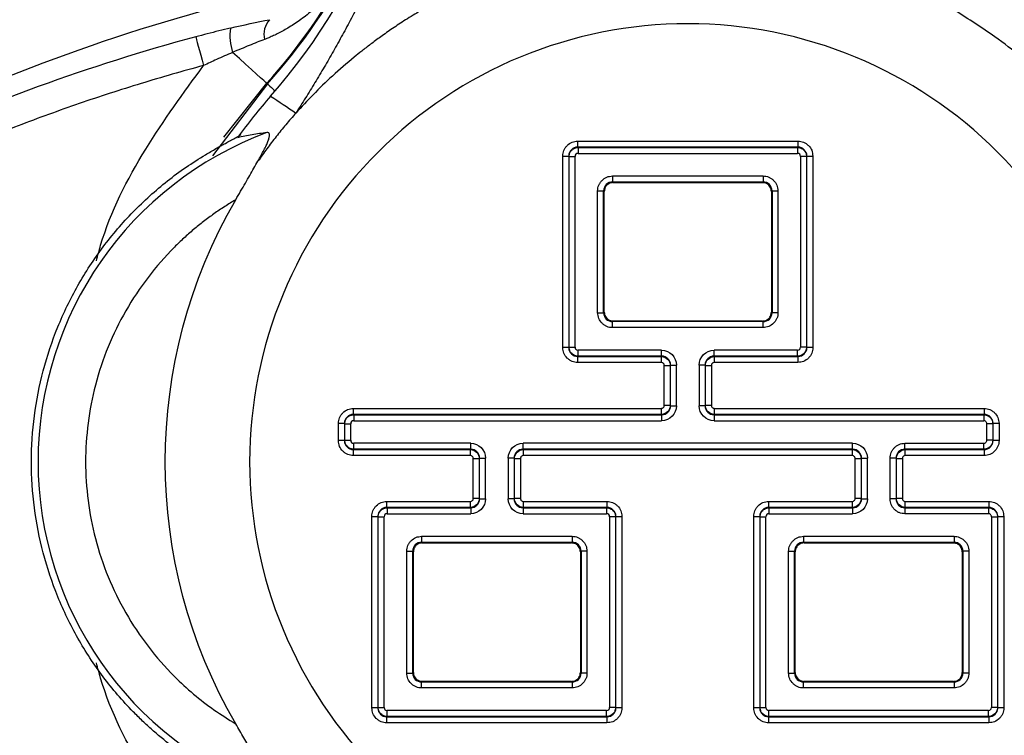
# Model space of a CAD drawing. Header units: millimetres. Extents: x 0 to 864, y 0 to 559.
# Tile 6 of 56: x 140 to 157, y 146 to 158. Entities that reach past the tile are written whole.
import ezdxf

# ---------------------------------------------------------------- set-up
doc = ezdxf.new("R2010")
doc.units = ezdxf.units.MM
doc.layers.add('DIMENSIONS', color=140, linetype='Continuous', lineweight=25)
doc.styles.add('SLDTEXTSTYLE0', font='TXT', dxfattribs={"width": 0.75})
doc.dimstyles.new('SLDDIMSTYLE0', dxfattribs={"dimtxt": 6, "dimasz": 6, "dimexe": 0, "dimexo": 0.0625, "dimgap": 1.5, "dimtad": 0, "dimtih": 1, "dimtoh": 1, "dimdec": 1, "dimrnd": 1e-09, "dimzin": 4, "dimdsep": 46, "dimtxsty": 'SLDTEXTSTYLE0', "dimsah": 1, "dimcen": 0.09, "dimadec": 0, "dimazin": 1, "dimtfac": 1, "dimtdec": 1, "dimtofl": 0, "dimtmove": 0, "dimatfit": 3, "dimfxl": 0, "dimfrac": 2, "dimtolj": 1, "dimtzin": 12, "dimarcsym": 0})

# ---------------------------------------------------------------- blocks, each defined once
blk = doc.blocks.new('_D_3')
at = {"layer": 'DIMENSIONS'}
for p, q in [((100.64, 172.453), (100.64, 111.398)), ((202.64, 172.453), (202.64, 111.398)), ((143.882, 115.456), (142.053, 115.456)), ((142.053, 115.456), (142.053, 105.931)), ((159.398, 115.456), (161.226, 115.456)), ((161.226, 115.456), (161.226, 105.931)), ((100.64, 114.573), (139.009, 114.573)), ((202.64, 114.573), (164.271, 114.573)), ((142.053, 105.931), (143.882, 105.931)), ((161.226, 105.931), (159.398, 105.931))]:
    blk.add_line(p, q, dxfattribs=at)
for points in [[(100.64, 114.573), (106.64, 113.65), (106.64, 115.496)], [(202.64, 114.573), (196.64, 115.496), (196.64, 113.65)]]:
    blk.add_solid(points, dxfattribs=at)
at = {"layer": 'DIMENSIONS', "char_height": 6, "attachment_point": 1, "style": 'SLDTEXTSTYLE0'}
for s, insert in [('102.0', (141.665, 124.409)), ('4.02', (143.882, 113.666))]:
    blk.add_mtext(s, dxfattribs=dict(at, insert=insert))

msp = doc.modelspace()

# ---------------------------------------------------------------- linework, layer by layer
for p, q in [((144.594, 156.558), (143.675, 155.354)), ((143.864, 155.662), (144.584, 156.568)), ((144.584, 156.568), (144.594, 156.558)), ((149.795, 155.498), (149.795, 155.598)), ((149.795, 155.598), (153.485, 155.598)), ((149.795, 155.498), (149.8, 155.492)), ((153.485, 155.498), (149.795, 155.498)), ((149.8, 155.492), (153.479, 155.492)), ((149.8, 155.492), (149.8, 155.392)), ((153.485, 155.498), (153.479, 155.492)), ((153.479, 155.492), (153.479, 155.392)), ((153.485, 155.598), (153.485, 155.498)), ((149.545, 155.348), (149.645, 155.348)), ((149.545, 152.138), (149.545, 155.348)), ((149.645, 155.348), (149.651, 155.342)), ((149.645, 155.348), (149.645, 152.138)), ((149.651, 152.144), (149.651, 155.342)), ((149.651, 155.342), (149.75, 155.342)), ((149.75, 152.144), (149.75, 155.342)), ((149.8, 155.392), (153.479, 155.392)), ((153.529, 155.342), (153.529, 152.144)), ((153.629, 155.342), (153.529, 155.342)), ((153.635, 155.348), (153.629, 155.342)), ((153.629, 155.342), (153.629, 152.144)), ((153.635, 152.138), (153.635, 155.348)), ((153.635, 155.348), (153.735, 155.348)), ((153.735, 155.348), (153.735, 152.138)), ((150.379, 155.014), (150.379, 154.914)), ((150.379, 155.014), (152.901, 155.014)), ((152.901, 155.014), (152.901, 154.914)), ((150.379, 154.914), (152.901, 154.914)), ((150.379, 154.914), (150.39, 154.903)), ((150.39, 154.903), (152.89, 154.903)), ((152.89, 154.903), (152.901, 154.914)), ((150.129, 152.722), (150.129, 154.764)), ((150.129, 154.764), (150.229, 154.764)), ((150.229, 152.722), (150.229, 154.764)), ((150.24, 154.753), (150.229, 154.764)), ((150.24, 152.733), (150.24, 154.753)), ((153.051, 154.764), (153.04, 154.753)), ((153.04, 154.753), (153.04, 152.733)), ((153.051, 154.764), (153.051, 152.722)), ((153.051, 154.764), (153.15, 154.764)), ((153.15, 154.764), (153.15, 152.722)), ((150.129, 152.722), (150.229, 152.722)), ((150.229, 152.722), (150.24, 152.733)), ((153.04, 152.733), (153.051, 152.722)), ((153.15, 152.722), (153.051, 152.722)), ((150.39, 152.583), (150.379, 152.572)), ((150.379, 152.472), (150.379, 152.572)), ((152.901, 152.572), (150.379, 152.572)), ((152.901, 152.472), (150.379, 152.472)), ((152.89, 152.583), (150.39, 152.583)), ((152.901, 152.572), (152.89, 152.583)), ((152.901, 152.472), (152.901, 152.572)), ((149.645, 152.138), (149.545, 152.138)), ((149.645, 152.138), (149.651, 152.144)), ((149.651, 152.144), (149.75, 152.144)), ((153.629, 152.144), (153.529, 152.144)), ((153.635, 152.138), (153.629, 152.144)), ((153.735, 152.138), (153.635, 152.138)), ((149.795, 151.988), (149.8, 151.994)), ((149.795, 151.988), (151.195, 151.988)), ((149.795, 151.888), (149.795, 151.988)), ((151.201, 152.094), (149.8, 152.094)), ((149.8, 151.994), (149.8, 152.094)), ((151.201, 151.994), (149.8, 151.994)), ((151.195, 151.988), (151.201, 151.994)), ((151.195, 151.988), (151.195, 151.888)), ((151.201, 151.994), (151.201, 152.094)), ((153.479, 152.094), (152.079, 152.094)), ((152.079, 151.994), (152.079, 152.094)), ((153.479, 151.994), (152.079, 151.994)), ((152.079, 151.994), (152.085, 151.988)), ((152.085, 151.988), (153.485, 151.988)), ((152.085, 151.888), (152.085, 151.988)), ((153.479, 151.994), (153.479, 152.094)), ((153.485, 151.988), (153.479, 151.994)), ((153.485, 151.988), (153.485, 151.888)), ((151.195, 151.888), (149.795, 151.888)), ((151.245, 151.838), (151.345, 151.838)), ((151.245, 151.168), (151.245, 151.838)), ((151.351, 151.844), (151.345, 151.838)), ((151.345, 151.838), (151.345, 151.168)), ((151.351, 151.162), (151.351, 151.844)), ((151.351, 151.844), (151.45, 151.844)), ((151.45, 151.162), (151.45, 151.844)), ((151.829, 151.844), (151.829, 151.162)), ((151.929, 151.844), (151.829, 151.844)), ((151.929, 151.844), (151.929, 151.162)), ((151.935, 151.838), (151.929, 151.844)), ((151.935, 151.168), (151.935, 151.838)), ((151.935, 151.838), (152.035, 151.838)), ((152.035, 151.838), (152.035, 151.168)), ((153.485, 151.888), (152.085, 151.888)), ((151.345, 151.168), (151.245, 151.168)), ((151.345, 151.168), (151.351, 151.162)), ((151.351, 151.162), (151.45, 151.162)), ((151.929, 151.162), (151.829, 151.162)), ((151.929, 151.162), (151.935, 151.168)), ((152.035, 151.168), (151.935, 151.168)), ((146.035, 151.018), (146.035, 151.118)), ((146.035, 151.118), (151.195, 151.118)), ((146.035, 151.018), (146.04, 151.012)), ((151.195, 151.018), (146.035, 151.018)), ((146.04, 151.012), (151.201, 151.012)), ((146.04, 151.012), (146.04, 150.912)), ((151.195, 151.118), (151.195, 151.018)), ((151.201, 151.012), (151.195, 151.018)), ((151.201, 151.012), (151.201, 150.912)), ((152.085, 151.018), (152.079, 151.012)), ((152.079, 151.012), (152.079, 150.912)), ((152.079, 151.012), (156.599, 151.012)), ((152.085, 151.018), (152.085, 151.118)), ((152.085, 151.118), (156.605, 151.118)), ((156.605, 151.018), (152.085, 151.018)), ((156.605, 151.018), (156.599, 151.012)), ((156.599, 151.012), (156.599, 150.912)), ((156.605, 151.118), (156.605, 151.018)), ((145.785, 150.578), (145.785, 150.868)), ((145.785, 150.868), (145.885, 150.868)), ((145.885, 150.868), (145.891, 150.862)), ((145.885, 150.868), (145.885, 150.578)), ((145.891, 150.584), (145.891, 150.862)), ((145.891, 150.862), (145.99, 150.862)), ((145.99, 150.584), (145.99, 150.862)), ((146.04, 150.912), (151.201, 150.912)), ((152.079, 150.912), (156.599, 150.912)), ((156.649, 150.584), (156.649, 150.862)), ((156.749, 150.862), (156.649, 150.862)), ((156.755, 150.868), (156.749, 150.862)), ((156.749, 150.862), (156.749, 150.584)), ((156.755, 150.578), (156.755, 150.868)), ((156.755, 150.868), (156.855, 150.868)), ((156.855, 150.868), (156.855, 150.578)), ((145.885, 150.578), (145.785, 150.578)), ((145.885, 150.578), (145.891, 150.584)), ((145.891, 150.584), (145.99, 150.584)), ((148.001, 150.534), (146.04, 150.534)), ((146.04, 150.434), (146.04, 150.534)), ((148.001, 150.434), (148.001, 150.534)), ((154.401, 150.534), (148.879, 150.534)), ((148.879, 150.434), (148.879, 150.534)), ((154.401, 150.434), (154.401, 150.534)), ((155.279, 150.534), (156.599, 150.534)), ((155.279, 150.434), (155.279, 150.534)), ((156.599, 150.434), (156.599, 150.534)), ((156.749, 150.584), (156.649, 150.584)), ((156.755, 150.578), (156.749, 150.584)), ((156.855, 150.578), (156.755, 150.578)), ((146.035, 150.428), (146.04, 150.434)), ((146.035, 150.428), (147.995, 150.428)), ((146.035, 150.328), (146.035, 150.428)), ((147.995, 150.328), (146.035, 150.328)), ((148.001, 150.434), (146.04, 150.434)), ((147.995, 150.428), (148.001, 150.434)), ((147.995, 150.428), (147.995, 150.328)), ((154.401, 150.434), (148.879, 150.434)), ((148.879, 150.434), (148.885, 150.428)), ((148.885, 150.428), (154.395, 150.428)), ((148.885, 150.328), (148.885, 150.428)), ((154.395, 150.328), (148.885, 150.328)), ((154.395, 150.428), (154.401, 150.434)), ((154.395, 150.428), (154.395, 150.328)), ((156.599, 150.434), (155.279, 150.434)), ((155.279, 150.434), (155.285, 150.428)), ((155.285, 150.428), (156.605, 150.428)), ((155.285, 150.328), (155.285, 150.428)), ((156.605, 150.328), (155.285, 150.328)), ((156.605, 150.428), (156.599, 150.434)), ((156.605, 150.428), (156.605, 150.328)), ((148.045, 149.608), (148.045, 150.278)), ((148.045, 150.278), (148.145, 150.278)), ((148.151, 150.284), (148.145, 150.278)), ((148.145, 150.278), (148.145, 149.608)), ((148.151, 149.602), (148.151, 150.284)), ((148.151, 150.284), (148.25, 150.284)), ((148.25, 149.602), (148.25, 150.284)), ((148.629, 150.284), (148.629, 149.602)), ((148.729, 150.284), (148.629, 150.284)), ((148.729, 150.284), (148.729, 149.602)), ((148.735, 150.278), (148.729, 150.284)), ((148.735, 149.608), (148.735, 150.278)), ((148.735, 150.278), (148.835, 150.278)), ((148.835, 150.278), (148.835, 149.608)), ((154.445, 149.608), (154.445, 150.278)), ((154.445, 150.278), (154.545, 150.278)), ((154.551, 150.284), (154.545, 150.278)), ((154.545, 150.278), (154.545, 149.608)), ((154.551, 149.602), (154.551, 150.284)), ((154.551, 150.284), (154.65, 150.284)), ((154.65, 149.602), (154.65, 150.284)), ((155.029, 149.602), (155.029, 150.284)), ((155.129, 150.284), (155.029, 150.284)), ((155.129, 150.284), (155.129, 149.602)), ((155.135, 150.278), (155.129, 150.284)), ((155.135, 149.608), (155.135, 150.278)), ((155.135, 150.278), (155.235, 150.278)), ((155.235, 150.278), (155.235, 149.608)), ((146.595, 149.458), (146.595, 149.558)), ((146.595, 149.558), (147.995, 149.558)), ((147.995, 149.558), (147.995, 149.458)), ((148.145, 149.608), (148.045, 149.608)), ((148.145, 149.608), (148.151, 149.602)), ((148.151, 149.602), (148.25, 149.602)), ((148.729, 149.602), (148.629, 149.602)), ((148.729, 149.602), (148.735, 149.608)), ((148.835, 149.608), (148.735, 149.608)), ((148.885, 149.458), (148.885, 149.558)), ((148.885, 149.558), (150.285, 149.558)), ((150.285, 149.558), (150.285, 149.458)), ((152.995, 149.458), (152.995, 149.558)), ((152.995, 149.558), (154.395, 149.558)), ((154.395, 149.558), (154.395, 149.458)), ((154.545, 149.608), (154.445, 149.608)), ((154.545, 149.608), (154.551, 149.602)), ((154.551, 149.602), (154.65, 149.602)), ((155.129, 149.602), (155.029, 149.602)), ((155.129, 149.602), (155.135, 149.608)), ((155.235, 149.608), (155.135, 149.608)), ((155.285, 149.458), (155.285, 149.558)), ((155.285, 149.558), (156.685, 149.558)), ((156.685, 149.558), (156.685, 149.458)), ((146.595, 149.458), (146.6, 149.452)), ((147.995, 149.458), (146.595, 149.458)), ((146.6, 149.452), (148.001, 149.452)), ((146.6, 149.452), (146.6, 149.352)), ((146.6, 149.352), (148.001, 149.352)), ((148.001, 149.452), (147.995, 149.458)), ((148.001, 149.452), (148.001, 149.352)), ((148.885, 149.458), (148.879, 149.452)), ((148.879, 149.452), (150.279, 149.452)), ((148.879, 149.452), (148.879, 149.352)), ((148.879, 149.352), (150.279, 149.352)), ((150.285, 149.458), (148.885, 149.458)), ((150.285, 149.458), (150.279, 149.452)), ((150.279, 149.452), (150.279, 149.352)), ((152.995, 149.458), (153, 149.452)), ((154.395, 149.458), (152.995, 149.458)), ((153, 149.452), (153, 149.352)), ((153, 149.452), (154.401, 149.452)), ((153, 149.352), (154.401, 149.352)), ((154.401, 149.452), (154.395, 149.458)), ((154.401, 149.452), (154.401, 149.352)), ((155.285, 149.458), (155.279, 149.452)), ((155.279, 149.452), (155.279, 149.352)), ((155.279, 149.452), (156.679, 149.452)), ((156.679, 149.352), (155.279, 149.352)), ((156.685, 149.458), (155.285, 149.458)), ((156.685, 149.458), (156.679, 149.452)), ((156.679, 149.452), (156.679, 149.352)), ((146.345, 146.098), (146.345, 149.308)), ((146.345, 149.308), (146.445, 149.308)), ((146.445, 149.308), (146.451, 149.302)), ((146.445, 149.308), (146.445, 146.098)), ((146.451, 146.104), (146.451, 149.302)), ((146.451, 149.302), (146.55, 149.302)), ((146.55, 146.104), (146.55, 149.302)), ((150.329, 149.302), (150.329, 146.104)), ((150.429, 149.302), (150.329, 149.302)), ((150.435, 149.308), (150.429, 149.302)), ((150.429, 149.302), (150.429, 146.104)), ((150.435, 146.098), (150.435, 149.308)), ((150.435, 149.308), (150.535, 149.308)), ((150.535, 149.308), (150.535, 146.098)), ((152.745, 146.098), (152.745, 149.308)), ((152.745, 149.308), (152.845, 149.308)), ((152.845, 149.308), (152.851, 149.302)), ((152.845, 149.308), (152.845, 146.098)), ((152.851, 146.104), (152.851, 149.302)), ((152.851, 149.302), (152.95, 149.302)), ((152.95, 146.104), (152.95, 149.302)), ((156.729, 149.302), (156.729, 146.104)), ((156.729, 149.302), (156.829, 149.302)), ((156.829, 149.302), (156.835, 149.308)), ((156.829, 149.302), (156.829, 146.104)), ((156.835, 146.098), (156.835, 149.308)), ((156.835, 149.308), (156.935, 149.308)), ((156.935, 149.308), (156.935, 146.098)), ((147.179, 148.974), (149.701, 148.974)), ((147.179, 148.974), (147.179, 148.874)), ((147.179, 148.874), (149.701, 148.874)), ((147.179, 148.874), (147.19, 148.863)), ((147.19, 148.863), (149.69, 148.863)), ((149.69, 148.863), (149.701, 148.874)), ((149.701, 148.974), (149.701, 148.874)), ((153.579, 148.974), (156.101, 148.974)), ((153.579, 148.974), (153.579, 148.874)), ((153.579, 148.874), (156.101, 148.874)), ((153.579, 148.874), (153.59, 148.863)), ((153.59, 148.863), (156.09, 148.863)), ((156.09, 148.863), (156.101, 148.874)), ((156.101, 148.974), (156.101, 148.874)), ((146.929, 146.682), (146.929, 148.724)), ((146.929, 148.724), (147.029, 148.724)), ((147.029, 146.682), (147.029, 148.724)), ((147.04, 148.713), (147.029, 148.724)), ((147.04, 146.693), (147.04, 148.713)), ((149.851, 148.724), (149.84, 148.713)), ((149.84, 148.713), (149.84, 146.693)), ((149.851, 148.724), (149.851, 146.682)), ((149.95, 148.724), (149.851, 148.724)), ((149.95, 148.724), (149.95, 146.682)), ((153.329, 146.682), (153.329, 148.724)), ((153.329, 148.724), (153.429, 148.724)), ((153.429, 146.682), (153.429, 148.724)), ((153.44, 148.713), (153.429, 148.724)), ((153.44, 146.693), (153.44, 148.713)), ((156.251, 148.724), (156.24, 148.713)), ((156.24, 148.713), (156.24, 146.693)), ((156.251, 148.724), (156.251, 146.682)), ((156.35, 148.724), (156.251, 148.724)), ((156.35, 148.724), (156.35, 146.682)), ((147.029, 146.682), (147.04, 146.693)), ((149.84, 146.693), (149.851, 146.682)), ((153.429, 146.682), (153.44, 146.693)), ((156.24, 146.693), (156.251, 146.682)), ((146.929, 146.682), (147.029, 146.682)), ((147.19, 146.543), (147.179, 146.532)), ((147.179, 146.432), (147.179, 146.532)), ((149.701, 146.532), (147.179, 146.532)), ((149.69, 146.543), (147.19, 146.543)), ((149.701, 146.532), (149.69, 146.543)), ((149.701, 146.532), (149.701, 146.432)), ((149.95, 146.682), (149.851, 146.682)), ((153.329, 146.682), (153.429, 146.682)), ((153.59, 146.543), (153.579, 146.532)), ((153.579, 146.432), (153.579, 146.532)), ((156.101, 146.532), (153.579, 146.532)), ((156.09, 146.543), (153.59, 146.543)), ((156.101, 146.532), (156.09, 146.543)), ((156.101, 146.532), (156.101, 146.432)), ((156.35, 146.682), (156.251, 146.682)), ((149.701, 146.432), (147.179, 146.432)), ((156.101, 146.432), (153.579, 146.432)), ((146.445, 146.098), (146.345, 146.098)), ((146.445, 146.098), (146.451, 146.104)), ((146.451, 146.104), (146.55, 146.104)), ((150.279, 146.054), (146.6, 146.054)), ((146.6, 145.954), (146.6, 146.054)), ((150.279, 145.954), (150.279, 146.054)), ((150.429, 146.104), (150.329, 146.104)), ((150.435, 146.098), (150.429, 146.104)), ((150.535, 146.098), (150.435, 146.098)), ((152.845, 146.098), (152.745, 146.098)), ((152.845, 146.098), (152.851, 146.104)), ((152.851, 146.104), (152.95, 146.104)), ((156.679, 146.054), (153, 146.054)), ((153, 145.954), (153, 146.054)), ((156.679, 145.954), (156.679, 146.054)), ((156.829, 146.104), (156.729, 146.104)), ((156.835, 146.098), (156.829, 146.104)), ((156.935, 146.098), (156.835, 146.098)), ((146.595, 145.948), (146.6, 145.954)), ((146.595, 145.948), (150.285, 145.948)), ((146.595, 145.848), (146.595, 145.948)), ((150.279, 145.954), (146.6, 145.954)), ((150.285, 145.948), (150.279, 145.954)), ((150.285, 145.948), (150.285, 145.848)), ((152.995, 145.948), (153, 145.954)), ((152.995, 145.948), (156.685, 145.948)), ((152.995, 145.848), (152.995, 145.948)), ((156.679, 145.954), (153, 145.954)), ((156.685, 145.948), (156.679, 145.954)), ((156.685, 145.948), (156.685, 145.848)), ((150.285, 145.848), (146.595, 145.848)), ((156.685, 145.848), (152.995, 145.848))]:
    msp.add_line(p, q)
at = {"flags": 128}
for points in [[(143.394, 157.346), (143.398, 157.33), (143.407, 157.298), (143.419, 157.251), (143.436, 157.191), (143.455, 157.12), (143.476, 157.04), (143.499, 156.954), (143.523, 156.865)], [(144.584, 156.568), (144.568, 156.582), (144.533, 156.613), (144.48, 156.661), (144.411, 156.723), (144.327, 156.799), (144.23, 156.886), (144.124, 156.982), (144.009, 157.084)], [(144.594, 156.558), (144.6, 156.553), (144.614, 156.54), (144.636, 156.521), (144.664, 156.496), (144.697, 156.466), (144.725, 156.441)]]:
    msp.add_lwpolyline(points, dxfattribs=at)
for centre, radius, start, end in [((137.04, 163.023), 10.119, 318.7586, 0), ((166.24, 163.023), 10.119, 180, 221.2414), ((137.14, 163.261), 10.025, 318.0381, 332.986), ((137.14, 163.261), 10.011, 318.0381, 331.8305), ((144.915, 157.387), 0.378, 139.2115, 192.8402), ((144.916, 157.37), 0.95, 172.6308, 197.5049), ((151.64, 126.665), 31.77, 105.0434, 115.029), ((151.64, 150.223), 9.298, 138.7586, 144.241), ((146.64, 150.223), 5.889, 110.4347, 249.5653)]:
    msp.add_arc(centre, radius, start, end)
for points, knots in [([(137.058, 156.942), (137.23, 157.025), (137.573, 157.189), (138.092, 157.424), (138.615, 157.651), (139.141, 157.869), (139.671, 158.077), (140.203, 158.276), (140.739, 158.466), (141.278, 158.647), (141.82, 158.818), (142.365, 158.981), (142.913, 159.134), (143.464, 159.278), (143.833, 159.366), (144.018, 159.411)], [0, 0, 0, 0, 0.077979, 0.155704, 0.233198, 0.310479, 0.387571, 0.464494, 0.541269, 0.617917, 0.694459, 0.770918, 0.847314, 0.923667, 1, 1, 1, 1]), ([(145.965, 158.535), (145.935, 158.485), (145.876, 158.386), (145.779, 158.247), (145.678, 158.12), (145.575, 158.004), (145.47, 157.898), (145.366, 157.802), (145.262, 157.716), (145.16, 157.639), (145.06, 157.57), (144.964, 157.509), (144.871, 157.455), (144.783, 157.408), (144.7, 157.368), (144.622, 157.333), (144.571, 157.312), (144.547, 157.303)], [0, 0, 0, 0, 0.094692, 0.185413, 0.272124, 0.354803, 0.433436, 0.50802, 0.578562, 0.645074, 0.707576, 0.766094, 0.820655, 0.871291, 0.918036, 0.960927, 1, 1, 1, 1]), ([(146.301, 158.228), (146.276, 158.18), (146.227, 158.084), (146.152, 157.941), (146.077, 157.798), (146.002, 157.657), (145.927, 157.517), (145.852, 157.379), (145.776, 157.242), (145.675, 157.061), (145.547, 156.839), (145.39, 156.577), (145.259, 156.364), (145.152, 156.195), (145.098, 156.112), (145.071, 156.069)], [0, 0, 0, 0, 0.062147, 0.124163, 0.186137, 0.248126, 0.310163, 0.372252, 0.434378, 0.496505, 0.620936, 0.745973, 0.871927, 0.935621, 1, 1, 1, 1]), ([(147.159, 157.784), (147.076, 157.733), (146.917, 157.637), (146.696, 157.49), (146.5, 157.353), (146.329, 157.227), (146.181, 157.112), (145.966, 156.939), (145.69, 156.699), (145.364, 156.386), (145.166, 156.172), (145.071, 156.069)], [0, 0, 0, 0, 0.10759, 0.205469, 0.293639, 0.372098, 0.440847, 0.499885, 0.67836, 0.845062, 1, 1, 1, 1]), ([(158.209, 156.069), (158.153, 156.13), (158.039, 156.255), (157.857, 156.441), (157.661, 156.629), (157.452, 156.819), (157.163, 157.064), (156.729, 157.402), (156.346, 157.642), (156.121, 157.784)], [0, 0, 0, 0, 0.09156, 0.187357, 0.287394, 0.391671, 0.500191, 0.706413, 1, 1, 1, 1]), ([(143.973, 157.492), (143.909, 157.477), (143.78, 157.446), (143.587, 157.397), (143.458, 157.363), (143.394, 157.346)], [0, 0, 0, 0, 0.334063, 0.667191, 1, 1, 1, 1]), ([(151.64, 157.566), (153.587, 157.566), (155.455, 156.792), (158.209, 154.038), (158.983, 152.17), (158.983, 148.276), (158.209, 146.408), (155.455, 143.654), (153.587, 142.88), (149.692, 142.88), (147.825, 143.654), (145.071, 146.408), (144.297, 148.276), (144.297, 152.17), (145.071, 154.038), (147.825, 156.792), (149.692, 157.566), (151.64, 157.566)], [0, 0, 0, 0, 0.125, 0.125, 0.25, 0.25, 0.375, 0.375, 0.5, 0.5, 0.625, 0.625, 0.75, 0.75, 0.875, 0.875, 1, 1, 1, 1]), ([(144.547, 157.303), (144.505, 157.287), (144.42, 157.254), (144.289, 157.201), (144.151, 157.144), (144.057, 157.105), (144.009, 157.084)], [0, 0, 0, 0, 0.23401, 0.478605, 0.733909, 1, 1, 1, 1]), ([(144.009, 157.084), (143.92, 157.045), (143.758, 156.974), (143.596, 156.899), (143.523, 156.865)], [0, 0, 0, 0, 0.549099, 1, 1, 1, 1]), ([(143.523, 156.865), (143.348, 156.817), (142.998, 156.721), (142.476, 156.565), (141.956, 156.402), (141.44, 156.229), (140.927, 156.047), (140.417, 155.856), (139.911, 155.655), (139.407, 155.446), (138.906, 155.229), (138.575, 155.076), (138.409, 155)], [0, 0, 0, 0, 0.100012, 0.19994, 0.299814, 0.399665, 0.499524, 0.599421, 0.699386, 0.799451, 0.899646, 1, 1, 1, 1]), ([(141.73, 153.593), (141.752, 153.68), (141.925, 154.34), (142.506, 155.469), (143.189, 156.407), (143.523, 156.865)], [0, 0, 0, 0, 0.07133, 0.545948, 1, 1, 1, 1]), ([(145.071, 156.069), (145.015, 156.005), (144.902, 155.875), (144.741, 155.675), (144.584, 155.471), (144.485, 155.331), (144.435, 155.261)], [0, 0, 0, 0, 0.250208, 0.5002718, 0.7501997, 1, 1, 1, 1]), ([(143.557, 155.371), (143.587, 155.388), (143.645, 155.422), (143.73, 155.472), (143.812, 155.518), (143.894, 155.563), (143.973, 155.607), (144.043, 155.645), (144.097, 155.675), (144.135, 155.697), (144.147, 155.706), (144.152, 155.71)], [0, 0, 0, 0, 0.13156, 0.257733, 0.379214, 0.496775, 0.629695, 0.74853, 0.844173, 0.92636, 1, 1, 1, 1]), ([(144.584, 155.741), (144.502, 155.73), (144.341, 155.708), (144.176, 155.673), (144.095, 155.656)], [0, 0, 0, 0, 0.509207, 1, 1, 1, 1]), ([(144.435, 155.261), (144.454, 155.295), (144.489, 155.359), (144.536, 155.447), (144.575, 155.526), (144.606, 155.598), (144.627, 155.661), (144.632, 155.71), (144.619, 155.74), (144.596, 155.741), (144.584, 155.741)], [0, 0, 0, 0, 0.139529, 0.268094, 0.387326, 0.499267, 0.628105, 0.749623, 0.872925, 1, 1, 1, 1]), ([(149.545, 155.348), (149.546, 155.365), (149.548, 155.397), (149.562, 155.443), (149.586, 155.487), (149.628, 155.537), (149.696, 155.588), (149.762, 155.595), (149.795, 155.598)], [0, 0, 0, 0, 0.125571, 0.247568, 0.371064, 0.500958, 0.750633, 1, 1, 1, 1]), ([(149.651, 155.342), (149.652, 155.355), (149.654, 155.382), (149.669, 155.418), (149.693, 155.45), (149.725, 155.473), (149.761, 155.489), (149.787, 155.491), (149.8, 155.492)], [0, 0, 0, 0, 0.1666761, 0.3333409, 0.5, 0.6666591, 0.8333239, 1, 1, 1, 1]), ([(153.479, 155.492), (153.492, 155.491), (153.519, 155.489), (153.555, 155.473), (153.586, 155.45), (153.61, 155.418), (153.626, 155.382), (153.628, 155.355), (153.629, 155.342)], [0, 0, 0, 0, 0.166676, 0.333341, 0.5, 0.666659, 0.833324, 1, 1, 1, 1]), ([(153.485, 155.598), (153.501, 155.597), (153.534, 155.595), (153.58, 155.581), (153.624, 155.557), (153.674, 155.515), (153.725, 155.447), (153.731, 155.381), (153.735, 155.348)], [0, 0, 0, 0, 0.125571, 0.247568, 0.371064, 0.500958, 0.750633, 1, 1, 1, 1]), ([(143.557, 145.075), (143.494, 145.114), (143.368, 145.191), (143.185, 145.316), (143.007, 145.446), (142.834, 145.583), (142.666, 145.726), (142.502, 145.876), (142.214, 146.16), (141.829, 146.609), (141.405, 147.257), (141.067, 147.955), (140.74, 148.934), (140.573, 150.223), (140.741, 151.512), (141.066, 152.489), (141.404, 153.186), (141.828, 153.835), (142.249, 154.326), (142.621, 154.684), (142.917, 154.934), (143.228, 155.165), (143.447, 155.302), (143.557, 155.371)], [0, 0, 0, 0, 0.0179488, 0.0358383, 0.053693, 0.0715371, 0.0893954, 0.1072921, 0.1252516, 0.1877153, 0.2502228, 0.3127656, 0.3753527, 0.5001421, 0.6246292, 0.6870527, 0.7495201, 0.8120549, 0.8746336, 0.9060328, 0.9373058, 0.9685844, 1, 1, 1, 1]), ([(144.064, 154.615), (144.091, 154.663), (144.145, 154.756), (144.224, 154.892), (144.299, 155.022), (144.369, 155.145), (144.413, 155.223), (144.435, 155.261)], [0, 0, 0, 0, 0.217693, 0.426647, 0.626731, 0.817854, 1, 1, 1, 1]), ([(150.129, 154.764), (150.13, 154.78), (150.132, 154.813), (150.146, 154.859), (150.17, 154.902), (150.212, 154.953), (150.28, 155.004), (150.346, 155.01), (150.379, 155.014)], [0, 0, 0, 0, 0.1255711, 0.2475681, 0.3710644, 0.500958, 0.7506332, 1, 1, 1, 1]), ([(152.901, 155.014), (152.917, 155.013), (152.95, 155.011), (152.996, 154.997), (153.039, 154.973), (153.09, 154.931), (153.14, 154.862), (153.147, 154.797), (153.15, 154.764)], [0, 0, 0, 0, 0.125571, 0.247568, 0.371064, 0.500958, 0.750633, 1, 1, 1, 1]), ([(150.39, 154.903), (150.376, 154.902), (150.35, 154.9), (150.314, 154.885), (150.278, 154.856), (150.246, 154.812), (150.242, 154.773), (150.24, 154.753)], [0, 0, 0, 0, 0.168365, 0.331419, 0.501216, 0.749672, 1, 1, 1, 1]), ([(153.04, 154.753), (153.039, 154.766), (153.037, 154.792), (153.021, 154.829), (152.993, 154.865), (152.949, 154.897), (152.91, 154.901), (152.89, 154.903)], [0, 0, 0, 0, 0.168365, 0.331419, 0.501216, 0.749672, 1, 1, 1, 1]), ([(144.064, 154.615), (144.002, 154.578), (143.878, 154.503), (143.698, 154.381), (143.524, 154.252), (143.355, 154.116), (143.193, 153.973), (142.926, 153.717), (142.582, 153.324), (142.209, 152.761), (141.912, 152.155), (141.633, 151.316), (141.492, 150.223), (141.633, 149.13), (141.912, 148.291), (142.209, 147.685), (142.582, 147.122), (142.974, 146.674), (143.352, 146.327), (143.695, 146.059), (143.941, 145.907), (144.064, 145.831)], [0, 0, 0, 0, 0.020551, 0.041031, 0.061475, 0.081922, 0.10241, 0.122974, 0.186548, 0.25017, 0.313744, 0.377367, 0.500014, 0.622661, 0.686235, 0.749857, 0.813431, 0.877053, 0.918075, 0.958957, 1, 1, 1, 1]), ([(150.379, 152.472), (150.363, 152.473), (150.33, 152.475), (150.284, 152.489), (150.241, 152.513), (150.19, 152.555), (150.139, 152.624), (150.133, 152.689), (150.129, 152.722)], [0, 0, 0, 0, 0.125571, 0.247568, 0.371064, 0.500958, 0.750633, 1, 1, 1, 1]), ([(150.24, 152.733), (150.241, 152.72), (150.242, 152.694), (150.258, 152.657), (150.286, 152.621), (150.33, 152.589), (150.37, 152.585), (150.39, 152.583)], [0, 0, 0, 0, 0.168365, 0.331419, 0.501216, 0.749672, 1, 1, 1, 1]), ([(152.89, 152.583), (152.903, 152.584), (152.929, 152.586), (152.966, 152.601), (153.002, 152.629), (153.034, 152.674), (153.038, 152.713), (153.04, 152.733)], [0, 0, 0, 0, 0.168308, 0.331217, 0.500763, 0.74949, 1, 1, 1, 1]), ([(153.15, 152.722), (153.15, 152.706), (153.148, 152.673), (153.133, 152.627), (153.11, 152.584), (153.068, 152.533), (152.999, 152.482), (152.934, 152.476), (152.901, 152.472)], [0, 0, 0, 0, 0.125571, 0.247568, 0.371064, 0.500958, 0.750633, 1, 1, 1, 1]), ([(149.795, 151.888), (149.778, 151.889), (149.746, 151.891), (149.699, 151.905), (149.656, 151.929), (149.606, 151.971), (149.555, 152.039), (149.548, 152.105), (149.545, 152.138)], [0, 0, 0, 0, 0.125571, 0.247568, 0.371064, 0.500958, 0.750633, 1, 1, 1, 1]), ([(149.8, 151.994), (149.787, 151.995), (149.761, 151.997), (149.725, 152.013), (149.693, 152.036), (149.669, 152.068), (149.654, 152.104), (149.652, 152.13), (149.651, 152.144)], [0, 0, 0, 0, 0.1666761, 0.3333409, 0.5, 0.6666591, 0.8333239, 1, 1, 1, 1]), ([(153.629, 152.144), (153.628, 152.13), (153.626, 152.104), (153.61, 152.068), (153.586, 152.036), (153.555, 152.013), (153.519, 151.997), (153.492, 151.995), (153.479, 151.994)], [0, 0, 0, 0, 0.166676, 0.333341, 0.5, 0.666659, 0.833324, 1, 1, 1, 1]), ([(153.735, 152.138), (153.734, 152.121), (153.732, 152.089), (153.718, 152.043), (153.694, 151.999), (153.652, 151.949), (153.584, 151.898), (153.518, 151.891), (153.485, 151.888)], [0, 0, 0, 0, 0.125571, 0.247568, 0.371064, 0.500958, 0.750633, 1, 1, 1, 1]), ([(151.245, 151.838), (151.244, 151.845), (151.243, 151.858), (151.231, 151.874), (151.215, 151.886), (151.202, 151.887), (151.195, 151.888)], [0, 0, 0, 0, 0.2487565, 0.4965047, 0.7431686, 1, 1, 1, 1]), ([(152.085, 151.888), (152.078, 151.887), (152.065, 151.886), (152.049, 151.874), (152.037, 151.858), (152.036, 151.845), (152.035, 151.838)], [0, 0, 0, 0, 0.248757, 0.496505, 0.743169, 1, 1, 1, 1]), ([(151.195, 151.118), (151.202, 151.119), (151.215, 151.12), (151.231, 151.132), (151.243, 151.148), (151.244, 151.161), (151.245, 151.168)], [0, 0, 0, 0, 0.248756, 0.496505, 0.743169, 1, 1, 1, 1]), ([(152.035, 151.168), (152.036, 151.161), (152.037, 151.148), (152.049, 151.132), (152.065, 151.12), (152.078, 151.119), (152.085, 151.118)], [0, 0, 0, 0, 0.248757, 0.496505, 0.743169, 1, 1, 1, 1]), ([(145.785, 150.868), (145.786, 150.885), (145.788, 150.917), (145.802, 150.963), (145.826, 151.007), (145.868, 151.057), (145.936, 151.108), (146.002, 151.115), (146.035, 151.118)], [0, 0, 0, 0, 0.125571, 0.247568, 0.371064, 0.500958, 0.750633, 1, 1, 1, 1]), ([(145.891, 150.862), (145.892, 150.875), (145.894, 150.902), (145.909, 150.938), (145.933, 150.97), (145.965, 150.993), (146.001, 151.009), (146.027, 151.011), (146.04, 151.012)], [0, 0, 0, 0, 0.166676, 0.333341, 0.5, 0.666659, 0.833324, 1, 1, 1, 1]), ([(156.599, 151.012), (156.612, 151.011), (156.639, 151.009), (156.675, 150.993), (156.706, 150.97), (156.73, 150.938), (156.746, 150.902), (156.748, 150.875), (156.749, 150.862)], [0, 0, 0, 0, 0.166676, 0.333341, 0.5, 0.666659, 0.833324, 1, 1, 1, 1]), ([(156.605, 151.118), (156.621, 151.117), (156.654, 151.115), (156.7, 151.101), (156.744, 151.077), (156.794, 151.035), (156.845, 150.967), (156.851, 150.901), (156.855, 150.868)], [0, 0, 0, 0, 0.125571, 0.247568, 0.371064, 0.500958, 0.750633, 1, 1, 1, 1]), ([(156.649, 150.862), (156.649, 150.869), (156.647, 150.882), (156.635, 150.898), (156.619, 150.91), (156.606, 150.912), (156.599, 150.912)], [0, 0, 0, 0, 0.248474, 0.4996682, 0.7471622, 1, 1, 1, 1]), ([(146.035, 150.328), (146.018, 150.329), (145.986, 150.331), (145.939, 150.345), (145.896, 150.369), (145.846, 150.411), (145.795, 150.479), (145.788, 150.545), (145.785, 150.578)], [0, 0, 0, 0, 0.125571, 0.247568, 0.371064, 0.500958, 0.750633, 1, 1, 1, 1]), ([(146.04, 150.434), (146.027, 150.435), (146.001, 150.437), (145.965, 150.453), (145.933, 150.476), (145.909, 150.508), (145.894, 150.544), (145.892, 150.57), (145.891, 150.584)], [0, 0, 0, 0, 0.166676, 0.333341, 0.5, 0.666659, 0.833324, 1, 1, 1, 1]), ([(155.029, 150.284), (155.03, 150.3), (155.032, 150.333), (155.046, 150.379), (155.07, 150.422), (155.101, 150.46), (155.139, 150.492), (155.182, 150.515), (155.229, 150.531), (155.262, 150.533), (155.279, 150.534)], [0, 0, 0, 0, 0.125928, 0.247908, 0.371041, 0.500292, 0.62252, 0.74691, 0.872962, 1, 1, 1, 1]), ([(156.599, 150.534), (156.606, 150.534), (156.619, 150.536), (156.635, 150.548), (156.647, 150.564), (156.649, 150.577), (156.649, 150.584)], [0, 0, 0, 0, 0.248474, 0.499668, 0.747162, 1, 1, 1, 1]), ([(156.749, 150.584), (156.748, 150.57), (156.746, 150.544), (156.73, 150.508), (156.706, 150.476), (156.675, 150.453), (156.639, 150.437), (156.612, 150.435), (156.599, 150.434)], [0, 0, 0, 0, 0.166676, 0.333341, 0.5, 0.666659, 0.833324, 1, 1, 1, 1]), ([(156.855, 150.578), (156.854, 150.561), (156.852, 150.529), (156.838, 150.483), (156.814, 150.439), (156.772, 150.389), (156.704, 150.338), (156.638, 150.331), (156.605, 150.328)], [0, 0, 0, 0, 0.125571, 0.247568, 0.371064, 0.500958, 0.750633, 1, 1, 1, 1]), ([(148.045, 150.278), (148.044, 150.285), (148.043, 150.298), (148.031, 150.314), (148.015, 150.326), (148.002, 150.327), (147.995, 150.328)], [0, 0, 0, 0, 0.248757, 0.496505, 0.743169, 1, 1, 1, 1]), ([(148.885, 150.328), (148.878, 150.327), (148.865, 150.326), (148.849, 150.314), (148.837, 150.298), (148.836, 150.285), (148.835, 150.278)], [0, 0, 0, 0, 0.248757, 0.496505, 0.743169, 1, 1, 1, 1]), ([(154.445, 150.278), (154.444, 150.285), (154.443, 150.298), (154.431, 150.314), (154.415, 150.326), (154.402, 150.327), (154.395, 150.328)], [0, 0, 0, 0, 0.248757, 0.496505, 0.743169, 1, 1, 1, 1]), ([(155.285, 150.328), (155.278, 150.327), (155.265, 150.326), (155.249, 150.314), (155.237, 150.298), (155.236, 150.285), (155.235, 150.278)], [0, 0, 0, 0, 0.248757, 0.496505, 0.743169, 1, 1, 1, 1]), ([(146.345, 149.308), (146.346, 149.325), (146.348, 149.357), (146.362, 149.403), (146.386, 149.447), (146.428, 149.497), (146.496, 149.548), (146.562, 149.555), (146.595, 149.558)], [0, 0, 0, 0, 0.125571, 0.247568, 0.371064, 0.500958, 0.750633, 1, 1, 1, 1]), ([(147.995, 149.558), (148.002, 149.559), (148.015, 149.56), (148.031, 149.572), (148.043, 149.588), (148.044, 149.601), (148.045, 149.608)], [0, 0, 0, 0, 0.248757, 0.496505, 0.743169, 1, 1, 1, 1]), ([(148.835, 149.608), (148.836, 149.601), (148.837, 149.588), (148.849, 149.572), (148.865, 149.56), (148.878, 149.559), (148.885, 149.558)], [0, 0, 0, 0, 0.248757, 0.496505, 0.743169, 1, 1, 1, 1]), ([(150.285, 149.558), (150.301, 149.557), (150.334, 149.555), (150.38, 149.541), (150.424, 149.517), (150.474, 149.475), (150.525, 149.407), (150.531, 149.341), (150.535, 149.308)], [0, 0, 0, 0, 0.125571, 0.247568, 0.371064, 0.500958, 0.750633, 1, 1, 1, 1]), ([(152.745, 149.308), (152.746, 149.325), (152.748, 149.357), (152.762, 149.403), (152.786, 149.447), (152.828, 149.497), (152.896, 149.548), (152.962, 149.555), (152.995, 149.558)], [0, 0, 0, 0, 0.125571, 0.247568, 0.371064, 0.500958, 0.750633, 1, 1, 1, 1]), ([(154.395, 149.558), (154.402, 149.559), (154.415, 149.56), (154.431, 149.572), (154.443, 149.588), (154.444, 149.601), (154.445, 149.608)], [0, 0, 0, 0, 0.248757, 0.496505, 0.743169, 1, 1, 1, 1]), ([(155.279, 149.352), (155.262, 149.353), (155.23, 149.355), (155.183, 149.369), (155.14, 149.393), (155.103, 149.424), (155.071, 149.462), (155.048, 149.505), (155.032, 149.552), (155.03, 149.585), (155.029, 149.602)], [0, 0, 0, 0, 0.125928, 0.247908, 0.371041, 0.500292, 0.62252, 0.74691, 0.872962, 1, 1, 1, 1]), ([(155.235, 149.608), (155.236, 149.601), (155.237, 149.588), (155.249, 149.572), (155.265, 149.56), (155.278, 149.559), (155.285, 149.558)], [0, 0, 0, 0, 0.248757, 0.496505, 0.743169, 1, 1, 1, 1]), ([(156.685, 149.558), (156.701, 149.557), (156.734, 149.555), (156.78, 149.541), (156.824, 149.517), (156.874, 149.475), (156.925, 149.407), (156.931, 149.341), (156.935, 149.308)], [0, 0, 0, 0, 0.125571, 0.247568, 0.371064, 0.500958, 0.750633, 1, 1, 1, 1]), ([(146.451, 149.302), (146.452, 149.315), (146.454, 149.342), (146.469, 149.378), (146.493, 149.41), (146.525, 149.433), (146.561, 149.449), (146.587, 149.451), (146.6, 149.452)], [0, 0, 0, 0, 0.1666761, 0.3333409, 0.5, 0.6666591, 0.8333239, 1, 1, 1, 1]), ([(150.279, 149.452), (150.292, 149.451), (150.319, 149.449), (150.355, 149.433), (150.386, 149.41), (150.41, 149.378), (150.426, 149.342), (150.428, 149.315), (150.429, 149.302)], [0, 0, 0, 0, 0.166676, 0.333341, 0.5, 0.666659, 0.833324, 1, 1, 1, 1]), ([(152.851, 149.302), (152.852, 149.315), (152.854, 149.342), (152.869, 149.378), (152.893, 149.41), (152.925, 149.433), (152.961, 149.449), (152.987, 149.451), (153, 149.452)], [0, 0, 0, 0, 0.1666761, 0.3333409, 0.5, 0.6666591, 0.8333239, 1, 1, 1, 1]), ([(156.679, 149.452), (156.692, 149.451), (156.719, 149.449), (156.755, 149.433), (156.786, 149.41), (156.81, 149.378), (156.826, 149.342), (156.828, 149.315), (156.829, 149.302)], [0, 0, 0, 0, 0.166676, 0.333341, 0.5, 0.666659, 0.833324, 1, 1, 1, 1]), ([(156.729, 149.302), (156.729, 149.309), (156.727, 149.322), (156.715, 149.338), (156.699, 149.35), (156.686, 149.352), (156.679, 149.352)], [0, 0, 0, 0, 0.248474, 0.499668, 0.747162, 1, 1, 1, 1]), ([(146.929, 148.724), (146.93, 148.74), (146.932, 148.773), (146.946, 148.819), (146.97, 148.862), (147.012, 148.913), (147.08, 148.964), (147.146, 148.97), (147.179, 148.974)], [0, 0, 0, 0, 0.125571, 0.247568, 0.371064, 0.500958, 0.750633, 1, 1, 1, 1]), ([(147.19, 148.863), (147.176, 148.862), (147.15, 148.86), (147.114, 148.845), (147.078, 148.816), (147.046, 148.772), (147.042, 148.733), (147.04, 148.713)], [0, 0, 0, 0, 0.168365, 0.331419, 0.501216, 0.749672, 1, 1, 1, 1]), ([(149.84, 148.713), (149.839, 148.726), (149.837, 148.752), (149.821, 148.789), (149.793, 148.825), (149.749, 148.857), (149.71, 148.861), (149.69, 148.863)], [0, 0, 0, 0, 0.1683654, 0.3314192, 0.5012156, 0.749672, 1, 1, 1, 1]), ([(149.701, 148.974), (149.717, 148.973), (149.75, 148.971), (149.796, 148.957), (149.839, 148.933), (149.89, 148.891), (149.94, 148.822), (149.947, 148.757), (149.95, 148.724)], [0, 0, 0, 0, 0.1255711, 0.2475681, 0.3710644, 0.500958, 0.7506332, 1, 1, 1, 1]), ([(153.329, 148.724), (153.33, 148.74), (153.332, 148.773), (153.346, 148.819), (153.37, 148.862), (153.412, 148.913), (153.48, 148.964), (153.546, 148.97), (153.579, 148.974)], [0, 0, 0, 0, 0.125571, 0.247568, 0.371064, 0.500958, 0.750633, 1, 1, 1, 1]), ([(153.59, 148.863), (153.576, 148.862), (153.55, 148.86), (153.514, 148.845), (153.478, 148.816), (153.446, 148.772), (153.442, 148.733), (153.44, 148.713)], [0, 0, 0, 0, 0.1683654, 0.3314192, 0.5012156, 0.749672, 1, 1, 1, 1]), ([(156.24, 148.713), (156.239, 148.726), (156.237, 148.752), (156.221, 148.789), (156.193, 148.825), (156.149, 148.857), (156.11, 148.861), (156.09, 148.863)], [0, 0, 0, 0, 0.168365, 0.331419, 0.501216, 0.749672, 1, 1, 1, 1]), ([(156.101, 148.974), (156.117, 148.973), (156.15, 148.971), (156.196, 148.957), (156.239, 148.933), (156.29, 148.891), (156.34, 148.822), (156.347, 148.757), (156.35, 148.724)], [0, 0, 0, 0, 0.125571, 0.247568, 0.371064, 0.500958, 0.750633, 1, 1, 1, 1]), ([(143.523, 143.581), (143.189, 144.039), (142.506, 144.977), (141.925, 146.106), (141.752, 146.766), (141.73, 146.853)], [0, 0, 0, 0, 0.4540526, 0.9286696, 1, 1, 1, 1]), ([(147.04, 146.693), (147.041, 146.68), (147.042, 146.654), (147.058, 146.617), (147.086, 146.581), (147.13, 146.549), (147.17, 146.545), (147.19, 146.543)], [0, 0, 0, 0, 0.168308, 0.331217, 0.500763, 0.74949, 1, 1, 1, 1]), ([(149.69, 146.543), (149.703, 146.544), (149.729, 146.546), (149.766, 146.561), (149.802, 146.59), (149.834, 146.634), (149.838, 146.673), (149.84, 146.693)], [0, 0, 0, 0, 0.168365, 0.331419, 0.501216, 0.749672, 1, 1, 1, 1]), ([(153.44, 146.693), (153.441, 146.68), (153.442, 146.654), (153.458, 146.617), (153.486, 146.581), (153.53, 146.549), (153.57, 146.545), (153.59, 146.543)], [0, 0, 0, 0, 0.168308, 0.331217, 0.500763, 0.74949, 1, 1, 1, 1]), ([(156.09, 146.543), (156.103, 146.544), (156.129, 146.546), (156.166, 146.561), (156.202, 146.59), (156.234, 146.634), (156.238, 146.673), (156.24, 146.693)], [0, 0, 0, 0, 0.168365, 0.331419, 0.501216, 0.749672, 1, 1, 1, 1]), ([(147.179, 146.432), (147.163, 146.433), (147.13, 146.435), (147.084, 146.449), (147.041, 146.473), (146.99, 146.515), (146.939, 146.584), (146.933, 146.649), (146.929, 146.682)], [0, 0, 0, 0, 0.125571, 0.247568, 0.371064, 0.500958, 0.750633, 1, 1, 1, 1]), ([(149.95, 146.682), (149.95, 146.666), (149.948, 146.633), (149.933, 146.587), (149.91, 146.544), (149.868, 146.493), (149.799, 146.442), (149.734, 146.436), (149.701, 146.432)], [0, 0, 0, 0, 0.125571, 0.247568, 0.371064, 0.500958, 0.750633, 1, 1, 1, 1]), ([(153.579, 146.432), (153.563, 146.433), (153.53, 146.435), (153.484, 146.449), (153.441, 146.473), (153.39, 146.515), (153.339, 146.584), (153.333, 146.649), (153.329, 146.682)], [0, 0, 0, 0, 0.125571, 0.247568, 0.371064, 0.500958, 0.750633, 1, 1, 1, 1]), ([(156.35, 146.682), (156.35, 146.666), (156.348, 146.633), (156.333, 146.587), (156.31, 146.544), (156.268, 146.493), (156.199, 146.442), (156.134, 146.436), (156.101, 146.432)], [0, 0, 0, 0, 0.125571, 0.247568, 0.371064, 0.500958, 0.750633, 1, 1, 1, 1]), ([(146.595, 145.848), (146.578, 145.849), (146.546, 145.851), (146.499, 145.865), (146.456, 145.889), (146.406, 145.931), (146.355, 145.999), (146.348, 146.065), (146.345, 146.098)], [0, 0, 0, 0, 0.125571, 0.247568, 0.371064, 0.500958, 0.750633, 1, 1, 1, 1]), ([(146.6, 145.954), (146.587, 145.955), (146.561, 145.957), (146.525, 145.973), (146.493, 145.996), (146.469, 146.028), (146.454, 146.064), (146.452, 146.09), (146.451, 146.104)], [0, 0, 0, 0, 0.166676, 0.333341, 0.5, 0.666659, 0.833324, 1, 1, 1, 1]), ([(150.429, 146.104), (150.428, 146.09), (150.426, 146.064), (150.41, 146.028), (150.386, 145.996), (150.355, 145.973), (150.319, 145.957), (150.292, 145.955), (150.279, 145.954)], [0, 0, 0, 0, 0.166676, 0.333341, 0.5, 0.666659, 0.833324, 1, 1, 1, 1]), ([(150.535, 146.098), (150.534, 146.081), (150.532, 146.049), (150.518, 146.003), (150.494, 145.959), (150.452, 145.909), (150.384, 145.858), (150.318, 145.851), (150.285, 145.848)], [0, 0, 0, 0, 0.125571, 0.247568, 0.371064, 0.500958, 0.750633, 1, 1, 1, 1]), ([(152.995, 145.848), (152.978, 145.849), (152.946, 145.851), (152.899, 145.865), (152.856, 145.889), (152.806, 145.931), (152.755, 145.999), (152.748, 146.065), (152.745, 146.098)], [0, 0, 0, 0, 0.125571, 0.247568, 0.371064, 0.500958, 0.750633, 1, 1, 1, 1]), ([(153, 145.954), (152.987, 145.955), (152.961, 145.957), (152.925, 145.973), (152.893, 145.996), (152.869, 146.028), (152.854, 146.064), (152.852, 146.09), (152.851, 146.104)], [0, 0, 0, 0, 0.166676, 0.333341, 0.5, 0.666659, 0.833324, 1, 1, 1, 1]), ([(156.829, 146.104), (156.828, 146.09), (156.826, 146.064), (156.81, 146.028), (156.786, 145.996), (156.755, 145.973), (156.719, 145.957), (156.692, 145.955), (156.679, 145.954)], [0, 0, 0, 0, 0.1666761, 0.3333409, 0.5, 0.6666591, 0.8333239, 1, 1, 1, 1]), ([(156.935, 146.098), (156.934, 146.081), (156.932, 146.049), (156.918, 146.003), (156.894, 145.959), (156.852, 145.909), (156.784, 145.858), (156.718, 145.851), (156.685, 145.848)], [0, 0, 0, 0, 0.125571, 0.247568, 0.371064, 0.500958, 0.750633, 1, 1, 1, 1]), ([(144.435, 145.185), (144.417, 145.216), (144.381, 145.28), (144.323, 145.381), (144.262, 145.487), (144.199, 145.598), (144.132, 145.713), (144.087, 145.791), (144.064, 145.831)], [0, 0, 0, 0, 0.1511702, 0.3085704, 0.4722031, 0.6420313, 0.8179908, 1, 1, 1, 1])]:
    msp.add_open_spline(points, degree=3, knots=knots)
for points in [[(144.552, 158.046), (142.283, 157.504), (140.128, 156.718), (138.08, 155.705)], [(143.973, 157.492), (144.196, 157.545), (144.416, 157.593), (144.629, 157.634)], [(144.648, 156.352), (144.79, 156.259), (144.931, 156.165), (145.071, 156.069)], [(149.795, 155.498), (149.713, 155.498), (149.645, 155.43), (149.645, 155.348)], [(153.635, 155.348), (153.635, 155.43), (153.567, 155.498), (153.485, 155.498)], [(149.8, 155.392), (149.773, 155.392), (149.75, 155.37), (149.75, 155.342)], [(153.529, 155.342), (153.529, 155.37), (153.507, 155.392), (153.479, 155.392)], [(150.379, 154.914), (150.297, 154.914), (150.229, 154.846), (150.229, 154.764)], [(153.051, 154.764), (153.051, 154.846), (152.983, 154.914), (152.901, 154.914)], [(144.064, 145.831), (142.489, 148.547), (142.489, 151.899), (144.064, 154.615)], [(150.229, 152.722), (150.229, 152.64), (150.297, 152.572), (150.379, 152.572)], [(152.901, 152.572), (152.983, 152.572), (153.051, 152.64), (153.051, 152.722)], [(149.645, 152.138), (149.645, 152.056), (149.713, 151.988), (149.795, 151.988)], [(149.75, 152.144), (149.75, 152.116), (149.773, 152.094), (149.8, 152.094)], [(153.479, 152.094), (153.507, 152.094), (153.529, 152.116), (153.529, 152.144)], [(153.485, 151.988), (153.567, 151.988), (153.635, 152.056), (153.635, 152.138)], [(151.195, 151.988), (151.277, 151.988), (151.345, 151.92), (151.345, 151.838)], [(151.201, 152.094), (151.337, 152.094), (151.45, 151.98), (151.45, 151.844)], [(151.351, 151.844), (151.351, 151.926), (151.283, 151.994), (151.201, 151.994)], [(151.829, 151.844), (151.829, 151.98), (151.943, 152.094), (152.079, 152.094)], [(152.079, 151.994), (151.997, 151.994), (151.929, 151.926), (151.929, 151.844)], [(151.935, 151.838), (151.935, 151.92), (152.003, 151.988), (152.085, 151.988)], [(151.345, 151.168), (151.345, 151.086), (151.277, 151.018), (151.195, 151.018)], [(151.45, 151.162), (151.45, 151.026), (151.337, 150.912), (151.201, 150.912)], [(151.201, 151.012), (151.283, 151.012), (151.351, 151.08), (151.351, 151.162)], [(152.079, 150.912), (151.943, 150.912), (151.829, 151.026), (151.829, 151.162)], [(151.929, 151.162), (151.929, 151.08), (151.997, 151.012), (152.079, 151.012)], [(152.085, 151.018), (152.003, 151.018), (151.935, 151.086), (151.935, 151.168)], [(146.035, 151.018), (145.953, 151.018), (145.885, 150.95), (145.885, 150.868)], [(156.755, 150.868), (156.755, 150.95), (156.687, 151.018), (156.605, 151.018)], [(146.04, 150.912), (146.013, 150.912), (145.99, 150.89), (145.99, 150.862)], [(145.885, 150.578), (145.885, 150.496), (145.953, 150.428), (146.035, 150.428)], [(145.99, 150.584), (145.99, 150.556), (146.013, 150.534), (146.04, 150.534)], [(148.001, 150.534), (148.137, 150.534), (148.25, 150.42), (148.25, 150.284)], [(148.629, 150.284), (148.629, 150.42), (148.743, 150.534), (148.879, 150.534)], [(154.401, 150.534), (154.537, 150.534), (154.65, 150.42), (154.65, 150.284)], [(156.605, 150.428), (156.687, 150.428), (156.755, 150.496), (156.755, 150.578)], [(147.995, 150.428), (148.077, 150.428), (148.145, 150.36), (148.145, 150.278)], [(148.151, 150.284), (148.151, 150.366), (148.083, 150.434), (148.001, 150.434)], [(148.879, 150.434), (148.797, 150.434), (148.729, 150.366), (148.729, 150.284)], [(148.735, 150.278), (148.735, 150.36), (148.803, 150.428), (148.885, 150.428)], [(154.395, 150.428), (154.477, 150.428), (154.545, 150.36), (154.545, 150.278)], [(154.551, 150.284), (154.551, 150.366), (154.483, 150.434), (154.401, 150.434)], [(155.279, 150.434), (155.197, 150.434), (155.129, 150.366), (155.129, 150.284)], [(155.135, 150.278), (155.135, 150.36), (155.203, 150.428), (155.285, 150.428)], [(148.145, 149.608), (148.145, 149.526), (148.077, 149.458), (147.995, 149.458)], [(148.25, 149.602), (148.25, 149.466), (148.137, 149.352), (148.001, 149.352)], [(148.001, 149.452), (148.083, 149.452), (148.151, 149.52), (148.151, 149.602)], [(148.879, 149.352), (148.743, 149.352), (148.629, 149.466), (148.629, 149.602)], [(148.729, 149.602), (148.729, 149.52), (148.797, 149.452), (148.879, 149.452)], [(148.885, 149.458), (148.803, 149.458), (148.735, 149.526), (148.735, 149.608)], [(154.545, 149.608), (154.545, 149.526), (154.477, 149.458), (154.395, 149.458)], [(154.65, 149.602), (154.65, 149.466), (154.537, 149.352), (154.401, 149.352)], [(154.401, 149.452), (154.483, 149.452), (154.551, 149.52), (154.551, 149.602)], [(155.129, 149.602), (155.129, 149.52), (155.197, 149.452), (155.279, 149.452)], [(155.285, 149.458), (155.203, 149.458), (155.135, 149.526), (155.135, 149.608)], [(146.595, 149.458), (146.513, 149.458), (146.445, 149.39), (146.445, 149.308)], [(146.6, 149.352), (146.573, 149.352), (146.55, 149.33), (146.55, 149.302)], [(150.329, 149.302), (150.329, 149.33), (150.307, 149.352), (150.279, 149.352)], [(150.435, 149.308), (150.435, 149.39), (150.367, 149.458), (150.285, 149.458)], [(152.995, 149.458), (152.913, 149.458), (152.845, 149.39), (152.845, 149.308)], [(153, 149.352), (152.973, 149.352), (152.95, 149.33), (152.95, 149.302)], [(156.835, 149.308), (156.835, 149.39), (156.767, 149.458), (156.685, 149.458)], [(147.179, 148.874), (147.097, 148.874), (147.029, 148.806), (147.029, 148.724)], [(149.851, 148.724), (149.851, 148.806), (149.783, 148.874), (149.701, 148.874)], [(153.579, 148.874), (153.497, 148.874), (153.429, 148.806), (153.429, 148.724)], [(156.251, 148.724), (156.251, 148.806), (156.183, 148.874), (156.101, 148.874)], [(147.029, 146.682), (147.029, 146.6), (147.097, 146.532), (147.179, 146.532)], [(149.701, 146.532), (149.783, 146.532), (149.851, 146.6), (149.851, 146.682)], [(153.429, 146.682), (153.429, 146.6), (153.497, 146.532), (153.579, 146.532)], [(156.101, 146.532), (156.183, 146.532), (156.251, 146.6), (156.251, 146.682)], [(146.445, 146.098), (146.445, 146.016), (146.513, 145.948), (146.595, 145.948)], [(146.55, 146.104), (146.55, 146.076), (146.573, 146.054), (146.6, 146.054)], [(150.279, 146.054), (150.307, 146.054), (150.329, 146.076), (150.329, 146.104)], [(150.285, 145.948), (150.367, 145.948), (150.435, 146.016), (150.435, 146.098)], [(152.845, 146.098), (152.845, 146.016), (152.913, 145.948), (152.995, 145.948)], [(152.95, 146.104), (152.95, 146.076), (152.973, 146.054), (153, 146.054)], [(156.679, 146.054), (156.707, 146.054), (156.729, 146.076), (156.729, 146.104)], [(156.685, 145.948), (156.767, 145.948), (156.835, 146.016), (156.835, 146.098)]]:
    msp.add_open_spline(points, degree=3)

# ---------------------------------------------------------------- dimensions: what is measured, and where the dimension line sits
at = {"layer": 'DIMENSIONS'}
dim = msp.add_linear_dim(base=(202.64, 114.573), p1=(100.64, 173.723), p2=(202.64, 173.723), angle=0, dimstyle='SLDDIMSTYLE0', dxfattribs=at)
dim.commit()
dim.dimension.update_dxf_attribs({"geometry": '_D_3', "text_midpoint": (151.64, 114.573), "dimtype": 160})

doc.saveas('drawing.dxf')
